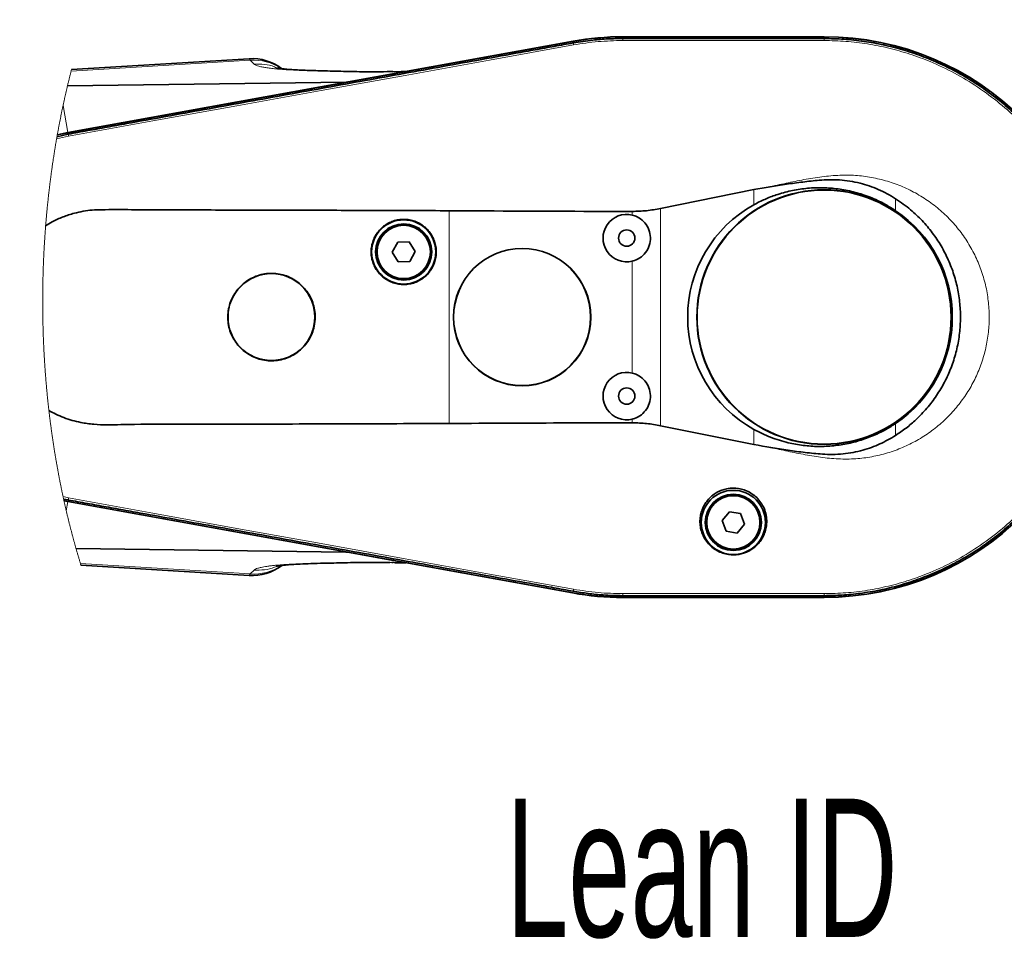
# Model space of a CAD drawing. Header units: millimetres. Extents: x 0 to 11920, y 0 to 8400.
# Tile 30 of 65: x 3649 to 4148, y 5660 to 6126. Entities that reach past the tile are written whole.
import ezdxf

# ---------------------------------------------------------------- set-up
doc = ezdxf.new("R2010")
doc.units = ezdxf.units.MM
doc.header["$LTSCALE"] = 20
doc.styles.add('SLDTEXTSTYLE0', font='TXT', dxfattribs={"width": 0.605})
doc.dimstyles.new('SLDDIMSTYLE3', dxfattribs={"dimtxt": 70, "dimasz": 70, "dimexe": 0, "dimexo": 0.0625, "dimgap": 17.5, "dimtad": 1, "dimdec": 1, "dimrnd": 1e-09, "dimzin": 12, "dimdsep": 46, "dimtxsty": 'SLDTEXTSTYLE0', "dimsah": 1, "dimcen": 0.09, "dimse1": 1, "dimsd1": 1, "dimadec": 0, "dimazin": 3, "dimtfac": 1, "dimtofl": 0, "dimtmove": 0, "dimatfit": 3, "dimfxl": 1, "dimfrac": 2, "dimtolj": 1, "dimtzin": 12, "dimarcsym": 0})

# ---------------------------------------------------------------- blocks, each defined once
blk = doc.blocks.new('_D_10')
at = {"color": 7, "linetype": 'Continuous', "lineweight": 0}
for p, q in [((4406.67, 6079.26), (4406.67, 6255.24)), ((4406.67, 6225.24), (3912.98, 6225.24))]:
    blk.add_line(p, q, dxfattribs=at)
at = {"color": 7, "linetype": 'Continuous', "lineweight": 18}
blk.add_solid([(4406.67, 6225.24), (4336.67, 6235.24), (4336.67, 6215.24)], dxfattribs=at)
at = {"color": 7, "linetype": 'Continuous', "lineweight": 18, "insert": (3912.98, 6315.47), "char_height": 70, "attachment_point": 1, "style": 'SLDTEXTSTYLE0'}
blk.add_mtext('2230', dxfattribs=at)
blk = doc.blocks.new('_D_11')
at = {"color": 7, "linetype": 'Continuous', "lineweight": 0}
for p, q in [((4406.67, 6079.26), (4406.67, 6395.24)), ((4406.67, 6365.24), (3925.82, 6365.24))]:
    blk.add_line(p, q, dxfattribs=at)
at = {"color": 7, "linetype": 'Continuous', "lineweight": 18}
for centre, start, end in [((4045.93, 6418.95), 153.4349, 206.5651), ((4044.96, 6418.95), 333.4349, 26.5651)]:
    blk.add_arc(centre, 120.11, start, end, dxfattribs=at)
blk.add_solid([(4406.67, 6365.24), (4336.67, 6375.24), (4336.67, 6355.24)], dxfattribs=at)
at = {"color": 7, "linetype": 'Continuous', "lineweight": 18, "insert": (3938.5, 6455.47), "char_height": 70, "attachment_point": 1, "style": 'SLDTEXTSTYLE0'}
blk.add_mtext('2344', dxfattribs=at)

msp = doc.modelspace()

# ---------------------------------------------------------------- linework, layer by layer
at = {"color": 7, "linetype": 'Continuous', "lineweight": 35}
for p, q in [((4056.67, 6117.26), (3954.67, 6117.26)), ((3954.67, 6117.15), (4056.67, 6117.15)), ((3954.67, 6116.36), (3954.67, 6116.36)), ((4056.66, 6116.36), (4056.67, 6116.36)), ((3929.59, 6115.01), (3673.57, 6068.74)), ((3673.58, 6068.64), (3929.42, 6114.89)), ((3929.56, 6114.11), (3929.56, 6114.11)), ((3765.35, 6106.12), (3675.39, 6100.62)), ((3838.12, 6099.56), (3842.37, 6099.7)), ((3844.08, 6099.64), (3842.37, 6099.7)), ((3673.34, 6092.39), (3814.47, 6094.28)), ((3668, 6066.52), (3673.72, 6067.9)), ((3668.17, 6067.49), (3673.58, 6068.64)), ((3673.57, 6068.74), (3668.19, 6067.6)), ((3673.72, 6067.9), (3673.73, 6067.9)), ((3973.84, 6030.3), (4021.1, 6039.8)), ((3840.63, 6013.17), (3837.89, 6008.08)), ((3846.4, 6013.34), (3840.63, 6013.17)), ((3849.44, 6008.43), (3846.4, 6013.34)), ((3837.89, 6008.08), (3840.93, 6003.17)), ((3846.7, 6003.35), (3849.44, 6008.43)), ((3840.93, 6003.17), (3846.7, 6003.35)), ((4021.1, 5910.71), (3973.84, 5920.2)), ((3673.72, 5882.62), (3671.37, 5883.11)), ((3673.58, 5881.88), (3671.55, 5882.31)), ((3671.57, 5882.2), (3673.56, 5881.77)), ((3673.56, 5881.77), (3929.22, 5835.54)), ((3929.42, 5835.62), (3673.58, 5881.88)), ((3673.73, 5882.61), (3673.72, 5882.62)), ((4008.66, 5876.67), (4004.97, 5872.22)), ((4014.35, 5875.7), (4008.66, 5876.67)), ((4004.97, 5872.22), (4006.98, 5866.81)), ((4016.36, 5870.29), (4014.35, 5875.7)), ((4006.98, 5866.81), (4012.67, 5865.84)), ((4012.67, 5865.84), (4016.36, 5870.29)), ((3814.32, 5856.24), (3677.65, 5858.07)), ((3680.15, 5849.6), (3765.35, 5844.39)), ((3837.73, 5850.91), (3838.15, 5850.9)), ((3843.98, 5850.87), (3842.37, 5850.82)), ((3929.56, 5836.4), (3929.56, 5836.4)), ((3954.67, 5834.15), (3954.67, 5834.15)), ((4056.67, 5833.36), (3954.67, 5833.36)), ((3954.67, 5833.26), (4056.67, 5833.26)), ((4056.67, 5834.15), (4056.66, 5834.15))]:
    msp.add_line(p, q, dxfattribs=at)
at = {"color": 8, "linetype": 'Continuous', "lineweight": 18}
for p, q in [((3954.67, 6116.36), (3954.67, 6117.15)), ((4056.67, 6116.36), (4056.67, 6117.15)), ((3929.56, 6114.11), (3929.42, 6114.89)), ((3765.92, 6105.34), (3675.18, 6099.83)), ((3767.84, 6103.42), (3765.92, 6105.34)), ((3814.47, 6094.28), (3844.08, 6099.64)), ((3671.1, 6082.43), (3673.57, 6068.74)), ((3667.82, 6065.5), (3673.9, 6066.87)), ((3673.72, 6067.9), (3673.58, 6068.64)), ((4021.1, 6032.16), (4021.1, 6039.8)), ((4092.9, 6035.21), (4092.9, 6029.14)), ((3866.67, 5921.37), (3866.67, 6029.14)), ((3959.48, 6026.92), (3959.48, 6028.78)), ((3973.84, 6030.3), (3973.84, 5920.2)), ((3959.48, 5946.92), (3959.48, 6003.59)), ((3959.48, 5921.73), (3959.48, 5923.59)), ((4092.9, 5921.37), (4092.9, 5915.29)), ((4021.1, 5910.71), (4021.1, 5918.36)), ((3673.9, 5883.64), (3671.11, 5884.32)), ((3672.72, 5877.14), (3673.56, 5881.77)), ((3673.72, 5882.62), (3673.58, 5881.88)), ((3843.98, 5850.87), (3814.32, 5856.24)), ((3765.92, 5845.17), (3679.91, 5850.4)), ((3765.92, 5845.17), (3767.84, 5847.1)), ((3929.56, 5836.4), (3929.42, 5835.62)), ((3954.67, 5834.15), (3954.67, 5833.36)), ((4056.67, 5834.15), (4056.67, 5833.36))]:
    msp.add_line(p, q, dxfattribs=at)
at = {"color": 7, "linetype": 'Continuous', "lineweight": 35, "flags": 128}
msp.add_lwpolyline([(3954.67, 6116.36), (3964.68, 6116.36), (3974.68, 6116.36), (3994.69, 6116.36), (4014.7, 6116.36), (4035.68, 6116.36), (4046.17, 6116.36), (4056.66, 6116.36)], dxfattribs=at)
at = {"color": 8, "linetype": 'Continuous', "lineweight": 18, "flags": 128}
for points in [[(3954.67, 6115.34), (3954.67, 6115.91), (3954.67, 6116.36)], [(4056.66, 6116.36), (4056.66, 6115.79), (4056.67, 6115.34)], [(3673.9, 6066.87), (3716.54, 6074.58), (3759.18, 6082.28), (3801.82, 6089.99), (3844.46, 6097.69), (3887.11, 6105.4), (3929.75, 6113.1)], [(3929.75, 6113.1), (3929.64, 6113.67), (3929.56, 6114.11)], [(3954.67, 6115.34), (3980.17, 6115.34), (4005.67, 6115.34), (4031.17, 6115.34), (4056.67, 6115.34)], [(3673.9, 6066.87), (3673.81, 6067.45), (3673.73, 6067.9)], [(3673.9, 5883.64), (3673.81, 5883.07), (3673.73, 5882.61)], [(3929.75, 5837.41), (3887.11, 5845.12), (3844.46, 5852.82), (3801.82, 5860.53), (3759.18, 5868.23), (3716.54, 5875.93), (3673.9, 5883.64)], [(3929.75, 5837.41), (3929.64, 5836.85), (3929.56, 5836.4)], [(4056.67, 5835.18), (4031.17, 5835.18), (4005.67, 5835.18), (3980.17, 5835.18), (3954.67, 5835.18)], [(3954.67, 5835.18), (3954.67, 5834.6), (3954.67, 5834.15)]]:
    msp.add_lwpolyline(points, dxfattribs=at)
at = {"color": 7, "linetype": 'Continuous', "lineweight": 18, "flags": 128}
msp.add_lwpolyline([(3675.39, 6100.62), (3675.28, 6100.22), (3675.18, 6099.83), (3675.08, 6099.44), (3674.98, 6099.05), (3674.89, 6098.66), (3674.79, 6098.28), (3674.69, 6097.89), (3674.59, 6097.5), (3674.5, 6097.13), (3674.41, 6096.77), (3674.32, 6096.4), (3674.23, 6096.03), (3674.14, 6095.67), (3674.05, 6095.3), (3673.96, 6094.93), (3673.87, 6094.57), (3673.78, 6094.2), (3673.69, 6093.83), (3673.6, 6093.47), (3673.52, 6093.11), (3673.43, 6092.75), (3673.34, 6092.39), (3673.26, 6092.04), (3673.18, 6091.69), (3673.1, 6091.34), (3673.02, 6090.99), (3672.93, 6090.64), (3672.85, 6090.3), (3672.77, 6089.96), (3672.7, 6089.62), (3672.62, 6089.27), (3672.54, 6088.92), (3672.46, 6088.57), (3672.38, 6088.22), (3672.3, 6087.87), (3672.22, 6087.52), (3672.14, 6087.17), (3672.06, 6086.82), (3671.98, 6086.47), (3671.9, 6086.12), (3671.82, 6085.77), (3671.75, 6085.42), (3671.67, 6085.07), (3671.59, 6084.71), (3671.52, 6084.36), (3671.43, 6083.98), (3671.35, 6083.59), (3671.26, 6083.2), (3671.18, 6082.81), (3671.1, 6082.43), (3671.02, 6082.06), (3670.94, 6081.69), (3670.86, 6081.32), (3670.78, 6080.95), (3670.71, 6080.58), (3670.63, 6080.21), (3670.55, 6079.84), (3670.47, 6079.43), (3670.38, 6079.02), (3670.3, 6078.61), (3670.22, 6078.21), (3670.13, 6077.8), (3670.05, 6077.39), (3669.97, 6076.98), (3669.89, 6076.57), (3669.81, 6076.16), (3669.73, 6075.75), (3669.65, 6075.35), (3669.57, 6074.95), (3669.49, 6074.55), (3669.41, 6074.15), (3669.33, 6073.74), (3669.25, 6073.33), (3669.17, 6072.92), (3669.1, 6072.51), (3669.02, 6072.1), (3668.94, 6071.69), (3668.87, 6071.29), (3668.79, 6070.89), (3668.72, 6070.48), (3668.64, 6070.07), (3668.56, 6069.66), (3668.49, 6069.25), (3668.41, 6068.83), (3668.34, 6068.42), (3668.26, 6068.01), (3668.19, 6067.6), (3668.17, 6067.49), (3668.11, 6067.16), (3668.06, 6066.84), (3668, 6066.52), (3667.94, 6066.18), (3667.88, 6065.84), (3667.82, 6065.5), (3667.75, 6065.1), (3667.68, 6064.71), (3667.62, 6064.32), (3667.55, 6063.93), (3667.48, 6063.53), (3667.42, 6063.15), (3667.35, 6062.76), (3667.29, 6062.38), (3667.22, 6061.99), (3667.16, 6061.6), (3667.09, 6061.2), (3667.03, 6060.81), (3666.96, 6060.41), (3666.9, 6060.02), (3666.84, 6059.63), (3666.77, 6059.23), (3666.71, 6058.84), (3666.65, 6058.44), (3666.59, 6058.05), (3666.52, 6057.65), (3666.46, 6057.26), (3666.4, 6056.86), (3666.34, 6056.47), (3666.28, 6056.1), (3666.23, 6055.74), (3666.17, 6055.38), (3666.12, 6055.02), (3666.06, 6054.65), (3666.01, 6054.29), (3665.95, 6053.89), (3665.89, 6053.5), (3665.83, 6053.1), (3665.78, 6052.71), (3665.72, 6052.31), (3665.66, 6051.91), (3665.61, 6051.52), (3665.55, 6051.15), (3665.5, 6050.79), (3665.45, 6050.42), (3665.4, 6050.06), (3665.35, 6049.7), (3665.3, 6049.33), (3665.25, 6048.97), (3665.2, 6048.6), (3665.15, 6048.24), (3665.1, 6047.88), (3665.05, 6047.51), (3665, 6047.15), (3664.96, 6046.8), (3664.91, 6046.46), (3664.87, 6046.12), (3664.82, 6045.77), (3664.78, 6045.43), (3664.72, 6045.03), (3664.67, 6044.63), (3664.62, 6044.23), (3664.57, 6043.84), (3664.52, 6043.44), (3664.47, 6043.04), (3664.42, 6042.64), (3664.38, 6042.27), (3664.33, 6041.91), (3664.29, 6041.54), (3664.24, 6041.18), (3664.2, 6040.81), (3664.16, 6040.45), (3664.11, 6040.08), (3664.07, 6039.71), (3664.03, 6039.35), (3663.98, 6038.98), (3663.94, 6038.62), (3663.9, 6038.25), (3663.85, 6037.82), (3663.8, 6037.39), (3663.75, 6036.95), (3663.71, 6036.52), (3663.67, 6036.16), (3663.63, 6035.79), (3663.59, 6035.42), (3663.55, 6035.06), (3663.51, 6034.69), (3663.47, 6034.32), (3663.42, 6033.89), (3663.38, 6033.46), (3663.33, 6033.02), (3663.29, 6032.59), (3663.25, 6032.2), (3663.21, 6031.82), (3663.17, 6031.43), (3663.13, 6031.05), (3663.09, 6030.66), (3663.06, 6030.27), (3663.02, 6029.88), (3662.98, 6029.5), (3662.94, 6029.08), (3662.9, 6028.66), (3662.86, 6028.25), (3662.82, 6027.83), (3662.79, 6027.41), (3662.75, 6027), (3662.71, 6026.6), (3662.68, 6026.21), (3662.64, 6025.82), (3662.61, 6025.42), (3662.58, 6025.03), (3662.54, 6024.64), (3662.51, 6024.24), (3662.47, 6023.85), (3662.44, 6023.46), (3662.41, 6023.06), (3662.38, 6022.68), (3662.35, 6022.29), (3662.32, 6021.9), (3662.28, 6021.52), (3662.25, 6021.1), (3662.22, 6020.69), (3662.19, 6020.28), (3662.16, 6019.87), (3662.13, 6019.46), (3662.1, 6019.05), (3662.07, 6018.64), (3662.04, 6018.26), (3662.01, 6017.88), (3661.98, 6017.51), (3661.96, 6017.13), (3661.93, 6016.75), (3661.91, 6016.38), (3661.88, 6016), (3661.86, 6015.62), (3661.83, 6015.25), (3661.81, 6014.87), (3661.78, 6014.49), (3661.76, 6014.11), (3661.73, 6013.76), (3661.71, 6013.4), (3661.69, 6013.05), (3661.67, 6012.69), (3661.65, 6012.33), (3661.62, 6011.96), (3661.6, 6011.58), (3661.58, 6011.2), (3661.56, 6010.82), (3661.54, 6010.45), (3661.52, 6010.07), (3661.5, 6009.71), (3661.48, 6009.36), (3661.46, 6009), (3661.44, 6008.64), (3661.42, 6008.29), (3661.4, 6007.89), (3661.38, 6007.49), (3661.36, 6007.09), (3661.34, 6006.7), (3661.32, 6006.3), (3661.3, 6005.9), (3661.29, 6005.5), (3661.27, 6005.1), (3661.25, 6004.73), (3661.23, 6004.35), (3661.22, 6003.97), (3661.2, 6003.59), (3661.19, 6003.21), (3661.17, 6002.83), (3661.16, 6002.48), (3661.14, 6002.12), (3661.13, 6001.76), (3661.12, 6001.41), (3661.1, 6001.05), (3661.09, 6000.65), (3661.07, 6000.25), (3661.06, 5999.86), (3661.05, 5999.46), (3661.03, 5999.06), (3661.02, 5998.66), (3661.01, 5998.26), (3661, 5997.86), (3660.98, 5997.46), (3660.97, 5997.07), (3660.96, 5996.67), (3660.95, 5996.27), (3660.94, 5995.87), (3660.93, 5995.47), (3660.92, 5995.07), (3660.91, 5994.67), (3660.9, 5994.26), (3660.89, 5993.84), (3660.88, 5993.42), (3660.87, 5993), (3660.87, 5992.59), (3660.86, 5992.17), (3660.85, 5991.79), (3660.84, 5991.41), (3660.84, 5991.03), (3660.83, 5990.65), (3660.83, 5990.27), (3660.82, 5989.9), (3660.82, 5989.54), (3660.81, 5989.18), (3660.81, 5988.82), (3660.8, 5988.47), (3660.8, 5988.11), (3660.8, 5987.71), (3660.79, 5987.31), (3660.79, 5986.91), (3660.79, 5986.51), (3660.78, 5986.11), (3660.78, 5985.72), (3660.78, 5985.32), (3660.78, 5984.92), (3660.78, 5984.52), (3660.78, 5984.12), (3660.77, 5983.72), (3660.77, 5983.32), (3660.77, 5982.92), (3660.77, 5982.52), (3660.78, 5982.12), (3660.78, 5981.73), (3660.78, 5981.31), (3660.78, 5980.89), (3660.78, 5980.47), (3660.78, 5980.05), (3660.79, 5979.64), (3660.79, 5979.22), (3660.79, 5978.82), (3660.8, 5978.42), (3660.8, 5978.02), (3660.81, 5977.62), (3660.81, 5977.22), (3660.82, 5976.82), (3660.82, 5976.43), (3660.83, 5976.03), (3660.83, 5975.61), (3660.84, 5975.19), (3660.85, 5974.77), (3660.85, 5974.36), (3660.86, 5973.94), (3660.87, 5973.52), (3660.88, 5973.1), (3660.89, 5972.68), (3660.9, 5972.27), (3660.91, 5971.85), (3660.92, 5971.43), (3660.93, 5971.01), (3660.94, 5970.62), (3660.95, 5970.22), (3660.96, 5969.83), (3660.97, 5969.44), (3660.98, 5969.04), (3660.99, 5968.66), (3661, 5968.29), (3661.01, 5967.91), (3661.02, 5967.53), (3661.04, 5967.15), (3661.05, 5966.77), (3661.06, 5966.41), (3661.07, 5966.06), (3661.09, 5965.7), (3661.1, 5965.34), (3661.11, 5964.98), (3661.13, 5964.59), (3661.14, 5964.19), (3661.16, 5963.79), (3661.18, 5963.39), (3661.19, 5962.99), (3661.21, 5962.59), (3661.23, 5962.2), (3661.24, 5961.8), (3661.26, 5961.4), (3661.28, 5961), (3661.3, 5960.6), (3661.32, 5960.2), (3661.33, 5959.81), (3661.35, 5959.41), (3661.37, 5959.01), (3661.39, 5958.61), (3661.41, 5958.19), (3661.44, 5957.78), (3661.46, 5957.36), (3661.48, 5956.94), (3661.5, 5956.53), (3661.53, 5956.11), (3661.55, 5955.71), (3661.57, 5955.31), (3661.59, 5954.92), (3661.62, 5954.52), (3661.64, 5954.12), (3661.66, 5953.72), (3661.69, 5953.32), (3661.71, 5952.93), (3661.74, 5952.51), (3661.77, 5952.09), (3661.79, 5951.68), (3661.82, 5951.26), (3661.85, 5950.84), (3661.88, 5950.43), (3661.9, 5950.01), (3661.93, 5949.6), (3661.96, 5949.18), (3661.99, 5948.76), (3662.02, 5948.35), (3662.05, 5947.93), (3662.08, 5947.54), (3662.11, 5947.15), (3662.14, 5946.75), (3662.17, 5946.36), (3662.2, 5945.97), (3662.23, 5945.57), (3662.26, 5945.18), (3662.29, 5944.78), (3662.32, 5944.38), (3662.35, 5943.99), (3662.39, 5943.59), (3662.42, 5943.19), (3662.45, 5942.8), (3662.49, 5942.38), (3662.52, 5941.96), (3662.56, 5941.55), (3662.59, 5941.13), (3662.63, 5940.72), (3662.67, 5940.3), (3662.7, 5939.89), (3662.74, 5939.47), (3662.78, 5939.06), (3662.82, 5938.64), (3662.86, 5938.23), (3662.9, 5937.81), (3662.93, 5937.42), (3662.97, 5937.03), (3663.01, 5936.64), (3663.05, 5936.25), (3663.08, 5935.86), (3663.13, 5935.45), (3663.17, 5935.03), (3663.21, 5934.62), (3663.25, 5934.2), (3663.29, 5933.79), (3663.34, 5933.37), (3663.38, 5932.98), (3663.42, 5932.59), (3663.46, 5932.2), (3663.5, 5931.81), (3663.54, 5931.42), (3663.58, 5931.03), (3663.63, 5930.64), (3663.67, 5930.25), (3663.71, 5929.86), (3663.76, 5929.47), (3663.8, 5929.09), (3663.84, 5928.71), (3663.89, 5928.33), (3663.93, 5927.94), (3663.98, 5927.54), (3664.02, 5927.13), (3664.07, 5926.73), (3664.12, 5926.32), (3664.17, 5925.92), (3664.22, 5925.51), (3664.26, 5925.13), (3664.31, 5924.75), (3664.36, 5924.37), (3664.4, 5923.98), (3664.45, 5923.6), (3664.5, 5923.22), (3664.55, 5922.84), (3664.6, 5922.46), (3664.65, 5922.08), (3664.69, 5921.69), (3664.74, 5921.32), (3664.79, 5920.95), (3664.84, 5920.57), (3664.89, 5920.2), (3664.94, 5919.82), (3664.99, 5919.44), (3665.04, 5919.05), (3665.1, 5918.67), (3665.15, 5918.29), (3665.2, 5917.92), (3665.25, 5917.55), (3665.3, 5917.17), (3665.35, 5916.8), (3665.41, 5916.42), (3665.46, 5916.04), (3665.52, 5915.66), (3665.57, 5915.27), (3665.62, 5914.89), (3665.68, 5914.51), (3665.73, 5914.13), (3665.79, 5913.75), (3665.85, 5913.37), (3665.9, 5912.99), (3665.96, 5912.61), (3666.02, 5912.23), (3666.07, 5911.86), (3666.13, 5911.49), (3666.19, 5911.12), (3666.24, 5910.75), (3666.3, 5910.37), (3666.36, 5909.99), (3666.42, 5909.61), (3666.48, 5909.23), (3666.54, 5908.85), (3666.6, 5908.47), (3666.66, 5908.09), (3666.72, 5907.71), (3666.78, 5907.33), (3666.84, 5906.95), (3666.9, 5906.57), (3666.96, 5906.19), (3667.03, 5905.82), (3667.09, 5905.44), (3667.16, 5905.02), (3667.23, 5904.6), (3667.3, 5904.19), (3667.37, 5903.77), (3667.44, 5903.36), (3667.5, 5902.98), (3667.57, 5902.6), (3667.63, 5902.23), (3667.7, 5901.85), (3667.76, 5901.47), (3667.83, 5901.1), (3667.89, 5900.73), (3667.96, 5900.36), (3668.03, 5899.99), (3668.09, 5899.62), (3668.16, 5899.24), (3668.23, 5898.86), (3668.3, 5898.49), (3668.37, 5898.11), (3668.43, 5897.73), (3668.5, 5897.36), (3668.57, 5896.98), (3668.64, 5896.6), (3668.71, 5896.23), (3668.78, 5895.85), (3668.85, 5895.47), (3668.93, 5895.1), (3669, 5894.72), (3669.06, 5894.38), (3669.13, 5894.03), (3669.2, 5893.69), (3669.26, 5893.35), (3669.33, 5893), (3669.4, 5892.66), (3669.47, 5892.28), (3669.54, 5891.91), (3669.62, 5891.53), (3669.69, 5891.16), (3669.77, 5890.78), (3669.84, 5890.41), (3669.92, 5890.04), (3669.99, 5889.69), (3670.06, 5889.35), (3670.13, 5889.01), (3670.2, 5888.66), (3670.27, 5888.32), (3670.34, 5887.98), (3670.41, 5887.64), (3670.48, 5887.29), (3670.55, 5886.95), (3670.62, 5886.61), (3670.69, 5886.27), (3670.77, 5885.93), (3670.85, 5885.52), (3670.94, 5885.12), (3671.02, 5884.72), (3671.11, 5884.32), (3671.2, 5883.91), (3671.29, 5883.51), (3671.37, 5883.11), (3671.46, 5882.71), (3671.55, 5882.31), (3671.57, 5882.2), (3671.65, 5881.84), (3671.73, 5881.49), (3671.81, 5881.13), (3671.89, 5880.78), (3671.97, 5880.42), (3672.05, 5880.07), (3672.13, 5879.72), (3672.21, 5879.36), (3672.29, 5878.99), (3672.38, 5878.62), (3672.46, 5878.25), (3672.55, 5877.88), (3672.64, 5877.51), (3672.72, 5877.14), (3672.81, 5876.76), (3672.9, 5876.39), (3672.99, 5876.01), (3673.08, 5875.63), (3673.17, 5875.25), (3673.26, 5874.88), (3673.35, 5874.51), (3673.44, 5874.14), (3673.53, 5873.77), (3673.62, 5873.39), (3673.71, 5873.01), (3673.8, 5872.63), (3673.9, 5872.25), (3673.99, 5871.88), (3674.08, 5871.5), (3674.18, 5871.12), (3674.27, 5870.74), (3674.36, 5870.37), (3674.46, 5869.99), (3674.55, 5869.61), (3674.65, 5869.24), (3674.75, 5868.86), (3674.84, 5868.48), (3674.93, 5868.14), (3675.02, 5867.79), (3675.11, 5867.45), (3675.2, 5867.1), (3675.29, 5866.76), (3675.38, 5866.41), (3675.47, 5866.04), (3675.57, 5865.66), (3675.67, 5865.29), (3675.77, 5864.91), (3675.87, 5864.54), (3675.97, 5864.16), (3676.07, 5863.79), (3676.16, 5863.45), (3676.26, 5863.1), (3676.35, 5862.76), (3676.44, 5862.42), (3676.54, 5862.07), (3676.63, 5861.73), (3676.72, 5861.39), (3676.82, 5861.05), (3676.91, 5860.7), (3677.01, 5860.36), (3677.1, 5860.02), (3677.2, 5859.68), (3677.29, 5859.36), (3677.38, 5859.03), (3677.47, 5858.71), (3677.56, 5858.39), (3677.65, 5858.07), (3677.75, 5857.72), (3677.85, 5857.38), (3677.94, 5857.03), (3678.04, 5856.69), (3678.14, 5856.35), (3678.24, 5856), (3678.34, 5855.66), (3678.45, 5855.28), (3678.56, 5854.9), (3678.67, 5854.52), (3678.79, 5854.14), (3678.9, 5853.77), (3679.01, 5853.39), (3679.12, 5853.01), (3679.23, 5852.63), (3679.35, 5852.26), (3679.46, 5851.88), (3679.57, 5851.51), (3679.68, 5851.14), (3679.79, 5850.77), (3679.91, 5850.4), (3679.99, 5850.13), (3680.07, 5849.87), (3680.15, 5849.6)], dxfattribs=at)
at = {"color": 7, "linetype": 'Continuous', "lineweight": 35}
for centre, radius in [((4056.67, 5975.26), 64.48), ((4056.67, 5975.26), 64.33), ((3843.67, 6008.26), 16.25), ((3843.67, 6008.26), 14.25), ((3843.67, 6008.26), 13.5), ((3956.67, 6015.26), 4.15), ((3903.67, 5975.26), 34.78), ((3903.67, 5975.26), 34.7), ((3776.67, 5975.26), 22), ((3956.67, 5935.26), 4.15), ((4010.67, 5871.26), 16.25), ((4010.67, 5871.26), 14.25), ((4010.67, 5871.26), 13.5)]:
    msp.add_circle(centre, radius, dxfattribs=at)
at = {"color": 8, "linetype": 'Continuous', "lineweight": 18}
for centre in [(3843.67, 6008.26), (4010.67, 5871.26)]:
    msp.add_circle(centre, 13.85, dxfattribs=at)
at = {"color": 7, "linetype": 'Continuous', "lineweight": 35}
for centre, radius, start, end in [((3954.67, 5975.26), 141.9, 90, 100.2472), ((3954.67, 5976.26), 141, 90.0001, 100.2439), ((4056.67, 5975.26), 142, 270, 90), ((4056.67, 5975.26), 141.9, 270, 90), ((3766.82, 6081.17), 25, 53.2448, 93.3872), ((3844.21, 6102.88), 3.25, 267.6365, 279.9688), ((3814.26, 6101.36), 7.08, 271.6873, 280.9575), ((4052.56, 5975.26), 65.02, 118.9409, 241.0591), ((3956.67, 6015.26), 12, 76.4566, 283.5434), ((4056.67, 5975.26), 64.94, 303.9211, 56.0789), ((3956.67, 5935.26), 12, 76.4566, 283.5434), ((3814.11, 5849.16), 7.08, 79.0387, 88.3053), ((3766.82, 5869.35), 25, 266.6278, 306.7399), ((3844.11, 5847.63), 3.24, 80.0156, 92.3634), ((3954.67, 5976.26), 143.01, 259.7495, 269.9998), ((3954.67, 5975.26), 141.9, 259.7528, 270)]:
    msp.add_arc(centre, radius, start, end, dxfattribs=at)
at = {"color": 8, "linetype": 'Continuous', "lineweight": 18}
for centre, radius, start, end in [((3767.74, 6080.76), 24.64, 55.9706, 94.2291), ((3767.73, 5869.78), 24.67, 265.791, 304.0393)]:
    msp.add_arc(centre, radius, start, end, dxfattribs=at)
at = {"color": 7, "linetype": 'Continuous', "lineweight": 35}
for points, knots in [([(3929.56, 6114.11), (3932.86, 6114.64), (3938.66, 6115.56), (3947.05, 6116.24), (3952.12, 6116.32), (3954.67, 6116.36)], [0, 0, 0, 0, 0.3965989, 0.6978611, 1, 1, 1, 1]), ([(4056.67, 6116.36), (4060.03, 6116.29), (4066.77, 6116.15), (4076.83, 6115.02), (4086.79, 6113.23), (4096.6, 6110.72), (4106.21, 6107.51), (4115.56, 6103.62), (4124.6, 6099.07), (4133.3, 6093.88), (4141.6, 6088.09), (4149.47, 6081.71), (4156.86, 6074.78), (4163.73, 6067.35), (4170.06, 6059.44), (4175.8, 6051.1), (4180.93, 6042.37), (4185.41, 6033.29), (4189.24, 6023.91), (4192.39, 6014.29), (4194.84, 6004.46), (4196.57, 5994.49), (4197.59, 5984.41), (4197.89, 5974.29), (4197.45, 5964.17), (4196.3, 5954.11), (4194.42, 5944.16), (4191.84, 5934.37), (4188.56, 5924.79), (4184.61, 5915.47), (4180, 5906.45), (4174.75, 5897.79), (4168.89, 5889.53), (4162.46, 5881.71), (4155.49, 5874.36), (4148, 5867.54), (4140.05, 5861.27), (4131.67, 5855.59), (4122.9, 5850.53), (4113.79, 5846.1), (4104.39, 5842.34), (4094.74, 5839.26), (4084.91, 5836.88), (4075.25, 5835.28), (4065.82, 5834.32), (4059.72, 5834.21), (4056.67, 5834.15)], [0, 0, 0, 0, 0.022772, 0.045601, 0.06843, 0.091259, 0.114088, 0.136917, 0.159746, 0.182575, 0.205404, 0.228233, 0.251062, 0.273891, 0.29672, 0.319549, 0.342378, 0.365207, 0.388036, 0.410865, 0.433694, 0.456523, 0.479352, 0.50218, 0.525009, 0.547838, 0.570667, 0.593496, 0.616325, 0.639154, 0.661983, 0.684812, 0.707641, 0.73047, 0.753299, 0.776128, 0.798957, 0.821786, 0.844615, 0.867444, 0.890273, 0.913102, 0.935931, 0.958701, 0.979351, 1, 1, 1, 1]), ([(3673.73, 6067.9), (3677.02, 6068.49), (3683.59, 6069.68), (3693.45, 6071.47), (3706.59, 6073.84), (3723.03, 6076.81), (3749.32, 6081.56), (3782.18, 6087.49), (3821.61, 6094.61), (3854.48, 6100.55), (3880.77, 6105.3), (3897.2, 6108.27), (3910.26, 6110.63), (3919.95, 6112.38), (3926.36, 6113.53), (3929.56, 6114.11)], [0, 0, 0, 0, 0.038538, 0.077075, 0.115614, 0.192687, 0.269762, 0.42391, 0.578058, 0.732207, 0.809282, 0.886357, 0.924894, 0.962447, 1, 1, 1, 1]), ([(3838.12, 6099.62), (3837.17, 6099.6), (3833.74, 6099.53), (3828.14, 6099.51), (3821.59, 6099.54), (3815.85, 6099.64), (3810.44, 6099.78), (3805.31, 6099.9), (3800.38, 6100.03), (3795.93, 6100.16), (3791.81, 6100.33), (3788.02, 6100.52), (3784.93, 6100.74), (3782.54, 6100.96), (3780.93, 6101.15), (3779.85, 6101.29), (3779.3, 6101.39), (3779.11, 6101.4), (3779.07, 6101.41)], [0, 0, 0, 0, 0.048184, 0.174013, 0.284471, 0.380558, 0.465156, 0.559329, 0.640747, 0.71522, 0.785433, 0.849961, 0.908057, 0.942598, 0.971573, 0.990254, 0.997723, 1, 1, 1, 1]), ([(4021.1, 6039.8), (4026.58, 6040.77), (4034.81, 6042.22), (4045.86, 6043.7), (4053.11, 6044.51), (4059.32, 6044.91), (4064.5, 6044.79), (4069.7, 6044.18), (4074.74, 6043.15), (4079.55, 6041.73), (4084.14, 6039.95), (4088.63, 6037.81), (4091.48, 6036.08), (4092.9, 6035.21)], [0, 0, 0, 0, 0.22558, 0.338734, 0.451915, 0.521234, 0.590519, 0.661819, 0.733127, 0.798957, 0.864794, 0.932396, 1, 1, 1, 1]), ([(4021.1, 6032.16), (4022.92, 6033.11), (4026.56, 6035), (4032.8, 6037.39), (4039.73, 6039.32), (4047.34, 6040.54), (4055.07, 6040.92), (4062.83, 6040.42), (4070.52, 6039.06), (4078.19, 6036.78), (4085.76, 6033.57), (4090.52, 6030.62), (4092.9, 6029.14)], [0, 0, 0, 0, 0.0815008, 0.163017, 0.2646757, 0.3666835, 0.4684091, 0.5714034, 0.6747494, 0.7777804, 0.8888891, 1, 1, 1, 1]), ([(4092.9, 6035.21), (4095.49, 6033.42), (4100.28, 6030.1), (4106.42, 6024.19), (4111.6, 6018.06), (4116.06, 6011.39), (4119.72, 6004.25), (4122.56, 5996.75), (4124.56, 5988.98), (4125.65, 5981.04), (4125.85, 5973.04), (4125.16, 5965.06), (4123.56, 5957.21), (4121.1, 5949.59), (4117.82, 5942.28), (4113.71, 5935.4), (4108.86, 5929.02), (4103.66, 5923.57), (4098.33, 5918.97), (4094.71, 5916.52), (4092.9, 5915.29)], [0, 0, 0, 0, 0.06626, 0.122409, 0.178737, 0.234886, 0.290981, 0.347256, 0.403352, 0.459356, 0.515536, 0.571538, 0.627556, 0.683753, 0.73977, 0.795833, 0.852074, 0.908135, 0.954068, 1, 1, 1, 1]), ([(3866.67, 6029.14), (3854.52, 6029.18), (3830.24, 6029.25), (3793.83, 6029.4), (3757.43, 6029.5), (3728.08, 6029.5), (3705.76, 6029.66), (3694.02, 6029.73), (3685.86, 6029.5), (3681.29, 6028.94), (3676.34, 6027.8), (3671.04, 6026.08), (3666.16, 6023.94), (3663.37, 6022.19), (3662.28, 6021.52)], [0, 0, 0, 0, 0.176905, 0.353772, 0.530533, 0.707122, 0.781475, 0.855726, 0.878083, 0.900398, 0.922667, 0.952014, 0.981434, 1, 1, 1, 1]), ([(3866.67, 6029.14), (3890.95, 6029), (3921.88, 6028.81), (3952.82, 6028.78), (3959.48, 6028.78)], [0, 0, 0, 0, 0.784896, 1, 1, 1, 1]), ([(3959.48, 6028.78), (3961.88, 6028.84), (3966.7, 6028.97), (3971.45, 6029.86), (3973.84, 6030.3)], [0, 0, 0, 0, 0.497219, 1, 1, 1, 1]), ([(3959.48, 6026.92), (3960.31, 6026.67), (3962.42, 6026.01), (3965.35, 6023.85), (3967.71, 6020.5), (3968.83, 6016.55), (3968.57, 6012.45), (3966.97, 6008.67), (3964.21, 6005.64), (3961.48, 6004.13), (3959.83, 6003.69), (3959.48, 6003.59)], [0, 0, 0, 0, 0.0815356, 0.2077007, 0.3340222, 0.4604185, 0.5867147, 0.7129375, 0.8392516, 0.9656521, 1, 1, 1, 1]), ([(3859.81, 6004.81), (3859.99, 6005.95), (3860.3, 6008.02), (3860.01, 6011.04), (3859.32, 6013.75), (3858.17, 6016.3), (3856.62, 6018.62), (3854.7, 6020.64), (3852.46, 6022.32), (3849.97, 6023.59), (3847.31, 6024.44), (3844.54, 6024.82), (3841.75, 6024.73), (3839.01, 6024.17), (3836.41, 6023.17), (3834.01, 6021.73), (3831.88, 6019.92), (3830.1, 6017.77), (3828.69, 6015.36), (3827.71, 6012.74), (3827.18, 6010), (3827.13, 6007.21), (3827.53, 6004.44), (3828.41, 6001.79), (3829.71, 5999.31), (3831.41, 5997.1), (3833.45, 5995.19), (3835.79, 5993.67), (3838.35, 5992.55), (3841.07, 5991.88), (3843.85, 5991.67), (3846.63, 5991.94), (3849.33, 5992.67), (3851.87, 5993.84), (3854.17, 5995.42), (3856.18, 5997.36), (3857.82, 5999.62), (3859.09, 6002.11), (3859.57, 6003.91), (3859.81, 6004.81)], [0, 0, 0, 0, 0.033504, 0.060358, 0.087211, 0.114064, 0.140917, 0.167768, 0.194619, 0.221466, 0.248311, 0.275153, 0.301995, 0.328836, 0.355677, 0.382519, 0.409363, 0.43621, 0.463057, 0.489906, 0.516757, 0.543608, 0.570459, 0.59731, 0.624161, 0.65101, 0.67786, 0.704709, 0.731557, 0.758402, 0.785248, 0.81209, 0.838933, 0.865775, 0.892617, 0.91946, 0.946304, 0.973152, 1, 1, 1, 1]), ([(3798.36, 5970.63), (3798.59, 5972.17), (3799.01, 5974.94), (3798.62, 5978.99), (3797.7, 5982.62), (3796.16, 5986.04), (3794.08, 5989.15), (3791.5, 5991.87), (3788.5, 5994.12), (3785.17, 5995.83), (3781.6, 5996.96), (3777.88, 5997.47), (3774.14, 5997.36), (3770.47, 5996.6), (3766.97, 5995.26), (3763.75, 5993.33), (3760.9, 5990.9), (3758.5, 5988.02), (3756.61, 5984.78), (3755.3, 5981.27), (3754.59, 5977.59), (3754.52, 5973.84), (3755.06, 5970.14), (3756.23, 5966.58), (3757.97, 5963.27), (3760.25, 5960.3), (3762.99, 5957.74), (3766.13, 5955.69), (3769.56, 5954.19), (3773.2, 5953.29), (3776.94, 5953.01), (3780.67, 5953.37), (3784.29, 5954.34), (3787.69, 5955.92), (3790.79, 5958.03), (3793.48, 5960.65), (3795.69, 5963.67), (3797.39, 5967.01), (3798.03, 5969.42), (3798.36, 5970.63)], [0, 0, 0, 0, 0.033512, 0.06036, 0.087207, 0.114054, 0.140899, 0.167741, 0.194581, 0.221421, 0.248258, 0.2751, 0.301941, 0.328791, 0.355642, 0.382501, 0.409364, 0.436226, 0.463092, 0.489944, 0.516798, 0.543632, 0.570466, 0.597291, 0.624112, 0.650941, 0.677767, 0.704611, 0.731453, 0.758309, 0.785166, 0.812025, 0.838886, 0.865742, 0.8926, 0.91945, 0.946303, 0.973151, 1, 1, 1, 1]), ([(3959.48, 5946.92), (3960.31, 5946.67), (3962.42, 5946.01), (3965.35, 5943.85), (3967.71, 5940.5), (3968.83, 5936.55), (3968.57, 5932.45), (3966.97, 5928.67), (3964.21, 5925.64), (3961.48, 5924.13), (3959.83, 5923.69), (3959.48, 5923.59)], [0, 0, 0, 0, 0.081536, 0.2077, 0.33402, 0.460418, 0.586715, 0.712937, 0.839252, 0.965652, 1, 1, 1, 1]), ([(3663.93, 5927.94), (3665.09, 5927.3), (3667.55, 5925.95), (3671.5, 5924.28), (3675.72, 5922.9), (3680.79, 5921.65), (3686.75, 5920.84), (3693.56, 5920.64), (3700.38, 5920.8), (3713.89, 5921.05), (3734.08, 5920.94), (3760.8, 5921.04), (3787.37, 5921.1), (3822.61, 5921.2), (3849.04, 5921.3), (3866.67, 5921.37)], [0, 0, 0, 0, 0.019515, 0.041239, 0.062971, 0.084722, 0.117913, 0.151258, 0.184782, 0.218258, 0.349937, 0.481774, 0.611236, 0.740752, 1, 1, 1, 1]), ([(3959.48, 5921.73), (3948.71, 5921.71), (3917.77, 5921.64), (3886.83, 5921.47), (3866.67, 5921.37)], [0, 0, 0, 0, 0.348102, 1, 1, 1, 1]), ([(3973.84, 5920.2), (3971.48, 5920.64), (3966.73, 5921.53), (3961.9, 5921.66), (3959.48, 5921.73)], [0, 0, 0, 0, 0.496712, 1, 1, 1, 1]), ([(4092.9, 5921.37), (4091.36, 5920.39), (4088.28, 5918.42), (4082.75, 5915.63), (4076.34, 5913.11), (4069.01, 5911.13), (4061.47, 5909.94), (4053.79, 5909.6), (4046.07, 5910.12), (4037.93, 5911.58), (4029.47, 5914.15), (4023.89, 5916.95), (4021.1, 5918.36)], [0, 0, 0, 0, 0.072609, 0.145215, 0.245381, 0.345845, 0.445989, 0.548055, 0.650411, 0.752416, 0.876228, 1, 1, 1, 1]), ([(4092.9, 5915.29), (4090.3, 5913.77), (4086.36, 5911.46), (4080.68, 5909.19), (4076.13, 5907.73), (4071.31, 5906.62), (4066.22, 5905.87), (4061.02, 5905.59), (4054.6, 5905.84), (4047.06, 5906.64), (4035.49, 5908.19), (4026.86, 5909.7), (4021.1, 5910.71)], [0, 0, 0, 0, 0.122182, 0.184686, 0.247183, 0.316009, 0.384829, 0.455771, 0.526735, 0.6449, 0.763053, 1, 1, 1, 1]), ([(4027.3, 5868.65), (4027.42, 5869.52), (4027.71, 5871.59), (4027.4, 5874.92), (4026.38, 5878.32), (4024.71, 5881.33), (4022.63, 5883.82), (4020.16, 5885.82), (4017.53, 5887.27), (4014.75, 5888.2), (4012.01, 5888.65), (4009.3, 5888.63), (4006.71, 5888.23), (4004.24, 5887.43), (4001.93, 5886.28), (3999.83, 5884.79), (3997.94, 5882.97), (3996.35, 5880.85), (3995.05, 5878.43), (3994.16, 5875.77), (3993.7, 5872.86), (3993.76, 5869.85), (3994.39, 5866.76), (3995.63, 5863.78), (3997.44, 5861.03), (3999.77, 5858.68), (4002.42, 5856.87), (4005.28, 5855.64), (4008.08, 5854.96), (4010.82, 5854.78), (4013.35, 5854.99), (4015.75, 5855.57), (4018.01, 5856.45), (4020.11, 5857.65), (4022.09, 5859.19), (4023.85, 5861.04), (4025.4, 5863.29), (4026.63, 5865.83), (4027.07, 5867.72), (4027.3, 5868.65)], [0, 0, 0, 0, 0.024674, 0.058941, 0.093698, 0.12439, 0.155751, 0.184534, 0.213844, 0.240352, 0.267076, 0.291955, 0.316768, 0.340996, 0.364953, 0.389425, 0.413495, 0.438966, 0.463994, 0.491079, 0.517819, 0.546853, 0.575855, 0.606494, 0.637614, 0.668219, 0.699638, 0.727606, 0.756081, 0.780538, 0.804981, 0.827707, 0.850116, 0.873228, 0.895883, 0.92081, 0.945285, 0.972763, 1, 1, 1, 1]), ([(3929.56, 5836.4), (3926.27, 5837), (3919.7, 5838.18), (3906.56, 5840.56), (3883.56, 5844.71), (3850.71, 5850.65), (3811.28, 5857.77), (3778.43, 5863.7), (3752.14, 5868.45), (3732.43, 5872.01), (3716, 5874.98), (3702.86, 5877.35), (3693.08, 5879.11), (3683.37, 5880.87), (3676.94, 5882.03), (3673.73, 5882.61)], [0, 0, 0, 0, 0.038528, 0.077056, 0.154111, 0.30822, 0.46233, 0.616439, 0.693493, 0.770548, 0.847602, 0.886129, 0.924657, 0.962328, 1, 1, 1, 1]), ([(3778.99, 5849.08), (3779.08, 5849.09), (3779.43, 5849.14), (3780.26, 5849.28), (3781.74, 5849.46), (3784.03, 5849.71), (3787.25, 5849.96), (3791.54, 5850.2), (3796.97, 5850.42), (3802.67, 5850.57), (3808.39, 5850.7), (3813.94, 5850.84), (3819.53, 5850.96), (3825.18, 5851.01), (3830.79, 5851.01), (3834.68, 5850.96), (3836.68, 5850.93)], [0, 0, 0, 0, 0.004667, 0.018498, 0.043416, 0.082488, 0.137918, 0.211465, 0.305563, 0.420235, 0.507434, 0.602866, 0.708738, 0.797867, 0.89624, 1, 1, 1, 1]), ([(3842.37, 5850.82), (3841.53, 5850.79), (3840.31, 5850.76), (3839.1, 5850.86), (3838.72, 5850.89)], [0, 0, 0, 0, 0.6878086, 1, 1, 1, 1]), ([(3954.67, 5834.15), (3951.33, 5834.22), (3945.46, 5834.34), (3937.08, 5835.17), (3932.07, 5835.99), (3929.56, 5836.4)], [0, 0, 0, 0, 0.396597, 0.697859, 1, 1, 1, 1]), ([(4056.66, 5834.15), (4053.32, 5834.15), (4046.65, 5834.15), (4033.31, 5834.15), (4016.63, 5834.15), (3996.3, 5834.15), (3979.14, 5834.15), (3965.16, 5834.15), (3958.17, 5834.15), (3954.67, 5834.15)], [0, 0, 0, 0, 0.098109, 0.196217, 0.392436, 0.588653, 0.794327, 0.897163, 1, 1, 1, 1])]:
    msp.add_open_spline(points, degree=3, knots=knots, dxfattribs=at)
at = {"color": 8, "linetype": 'Continuous', "lineweight": 18}
for points, knots in [([(3929.75, 6113.1), (3933.87, 6113.75), (3942.13, 6115.05), (3950.49, 6115.24), (3954.67, 6115.34)], [0, 0, 0, 0, 0.499998, 1, 1, 1, 1]), ([(4056.67, 6115.34), (4060.35, 6115.25), (4067.69, 6115.08), (4078.64, 6113.73), (4089.46, 6111.6), (4100.07, 6108.59), (4111.26, 6104.46), (4122.85, 6098.97), (4134.65, 6091.89), (4145.71, 6083.69), (4155.9, 6074.44), (4165.13, 6064.25), (4173.33, 6053.19), (4180.41, 6041.39), (4186.28, 6028.96), (4190.93, 6016), (4194.29, 6002.58), (4196.3, 5988.9), (4196.97, 5975.13), (4196.28, 5961.4), (4194.25, 5947.79), (4190.9, 5934.44), (4186.25, 5921.49), (4180.37, 5909.06), (4173.29, 5897.25), (4165.08, 5886.2), (4155.85, 5876.02), (4145.65, 5866.78), (4134.59, 5858.58), (4122.79, 5851.51), (4111.19, 5846.03), (4099.99, 5841.89), (4089.38, 5838.9), (4078.6, 5836.77), (4067.68, 5835.43), (4060.35, 5835.26), (4056.67, 5835.18)], [0, 0, 0, 0, 0.025107, 0.0500841, 0.0750913, 0.1002366, 0.1252449, 0.1563422, 0.1875421, 0.2189437, 0.2500881, 0.2812048, 0.3125765, 0.3438279, 0.37492, 0.4061524, 0.4376119, 0.4690532, 0.5003569, 0.5314523, 0.5626518, 0.5940534, 0.6251975, 0.6563144, 0.6876864, 0.7189376, 0.7500296, 0.7812621, 0.8126465, 0.8437712, 0.8749053, 0.9000217, 0.925075, 0.9499879, 0.9749113, 1, 1, 1, 1]), ([(3765.92, 6105.34), (3765.74, 6105.56), (3765.55, 6105.8), (3765.37, 6106.03), (3765.35, 6106.05)], [0, 0, 0, 0, 0.9297778, 1, 1, 1, 1]), ([(3842.37, 6099.7), (3840.02, 6099.64), (3835.35, 6099.53), (3828.36, 6099.47), (3821.62, 6099.49), (3815.1, 6099.59), (3808.79, 6099.75), (3802.79, 6099.88), (3797.43, 6100.01), (3792.88, 6100.15), (3788.88, 6100.31), (3785.11, 6100.5), (3781.56, 6100.74), (3778.38, 6101.01), (3775.67, 6101.32), (3773.39, 6101.64), (3771.24, 6102.07), (3769.33, 6102.47), (3768.25, 6103.16), (3767.84, 6103.42)], [0, 0, 0, 0, 0.094141, 0.187321, 0.279552, 0.364236, 0.448175, 0.532526, 0.604518, 0.6628, 0.71466, 0.764916, 0.81396, 0.857122, 0.892542, 0.92319, 0.94911, 0.980618, 1, 1, 1, 1]), ([(3767.84, 6103.42), (3769.6, 6103.42), (3773.12, 6103.43), (3776.99, 6102.61), (3778.85, 6101.64), (3779.16, 6101.49)], [0, 0, 0, 0, 0.456213, 0.911404, 1, 1, 1, 1]), ([(4021.1, 6039.8), (4022.77, 6040.11), (4027.45, 6040.99), (4035.15, 6042.56), (4044.17, 6044.48), (4053.24, 6046.1), (4062.37, 6047.14), (4071.23, 6047.25), (4079.73, 6046.3), (4087.78, 6044.5), (4095.57, 6041.81), (4103.01, 6038.24), (4110.01, 6033.86), (4116.46, 6028.74), (4122.26, 6022.91), (4127.36, 6016.48), (4131.69, 6009.54), (4135.17, 6002.18), (4137.8, 5994.5), (4139.55, 5986.6), (4140.36, 5978.58), (4140.29, 5970.55), (4139.32, 5962.58), (4137.45, 5954.8), (4134.74, 5947.28), (4131.21, 5940.09), (4126.87, 5933.35), (4121.82, 5927.12), (4116.09, 5921.46), (4109.74, 5916.46), (4102.85, 5912.19), (4095.52, 5908.68), (4087.8, 5906.02), (4079.81, 5904.22), (4071.41, 5903.27), (4062.7, 5903.36), (4053.76, 5904.35), (4044.89, 5905.93), (4036.06, 5907.78), (4028.13, 5909.39), (4023.14, 5910.33), (4021.1, 5910.71)], [0, 0, 0, 0, 0.015859, 0.044521, 0.073291, 0.101986, 0.130514, 0.15897, 0.184542, 0.210194, 0.23577, 0.261363, 0.287044, 0.312647, 0.338105, 0.363654, 0.389124, 0.414293, 0.439549, 0.464725, 0.489648, 0.514652, 0.539573, 0.564373, 0.589246, 0.614036, 0.638945, 0.663926, 0.688824, 0.713967, 0.739182, 0.764315, 0.789732, 0.815226, 0.840639, 0.868479, 0.896388, 0.924462, 0.952608, 0.980649, 1, 1, 1, 1]), ([(3767.84, 5847.1), (3768.08, 5847.27), (3768.66, 5847.7), (3769.89, 5848.1), (3771.3, 5848.47), (3772.85, 5848.77), (3774.46, 5849.03), (3776.27, 5849.26), (3778.3, 5849.49), (3780.55, 5849.69), (3783.03, 5849.88), (3785.66, 5850.04), (3788.35, 5850.17), (3791.12, 5850.29), (3794.04, 5850.4), (3798.01, 5850.52), (3803.61, 5850.65), (3810.57, 5850.8), (3818.26, 5850.99), (3826.06, 5851.05), (3834.19, 5851.01), (3839.63, 5850.88), (3842.37, 5850.82)], [0, 0, 0, 0, 0.011734, 0.028638, 0.051141, 0.07021, 0.091929, 0.11632, 0.143398, 0.173581, 0.206791, 0.243033, 0.278993, 0.314806, 0.353839, 0.396094, 0.473675, 0.578121, 0.674699, 0.781839, 0.890265, 1, 1, 1, 1]), ([(3779.36, 5849.13), (3778.99, 5848.94), (3777.06, 5847.93), (3773.12, 5847.08), (3769.6, 5847.09), (3767.84, 5847.1)], [0, 0, 0, 0, 0.106358, 0.552677, 1, 1, 1, 1]), ([(3765.36, 5844.47), (3765.37, 5844.48), (3765.55, 5844.71), (3765.74, 5844.95), (3765.92, 5845.17)], [0, 0, 0, 0, 0.0431, 1, 1, 1, 1]), ([(3954.67, 5835.18), (3950.49, 5835.27), (3942.13, 5835.46), (3933.87, 5836.76), (3929.75, 5837.41)], [0, 0, 0, 0, 0.500002, 1, 1, 1, 1]), ([(4056.67, 5835.18), (4056.66, 5834.99), (4056.66, 5834.64), (4056.66, 5834.3), (4056.66, 5834.15)], [0, 0, 0, 0, 0.560009, 1, 1, 1, 1])]:
    msp.add_open_spline(points, degree=3, knots=knots, dxfattribs=at)

# ---------------------------------------------------------------- texts
at = {"color": 7, "linetype": 'Continuous', "lineweight": 0, "insert": (3895.55, 5731.35), "char_height": 70, "attachment_point": 1, "style": 'SLDTEXTSTYLE0'}
msp.add_mtext('Lean ID', dxfattribs=at)

# ---------------------------------------------------------------- dimensions: what is measured, and where the dimension line sits
at = {"color": 7, "linetype": 'Continuous', "lineweight": 18}
dim = msp.add_linear_dim(base=(3512.67, 6365.24), p1=(4406.67, 6075.26), p2=(3512.67, 6092.26), text='(2344)', dimstyle='SLDDIMSTYLE3', dxfattribs=at)
dim.commit()
dim.dimension.update_dxf_attribs({"geometry": '_D_11', "text_midpoint": (4045.44, 6365.24), "dimtype": 160})
dim = msp.add_linear_dim(base=(4406.67, 6225.24), p1=(2176.67, 6020.03), p2=(4406.67, 6075.26), dimstyle='SLDDIMSTYLE3', dxfattribs=at)
dim.commit()
dim.dimension.update_dxf_attribs({"geometry": '_D_10', "text_midpoint": (4019.92, 6225.24), "dimtype": 160})

doc.saveas('drawing.dxf')
